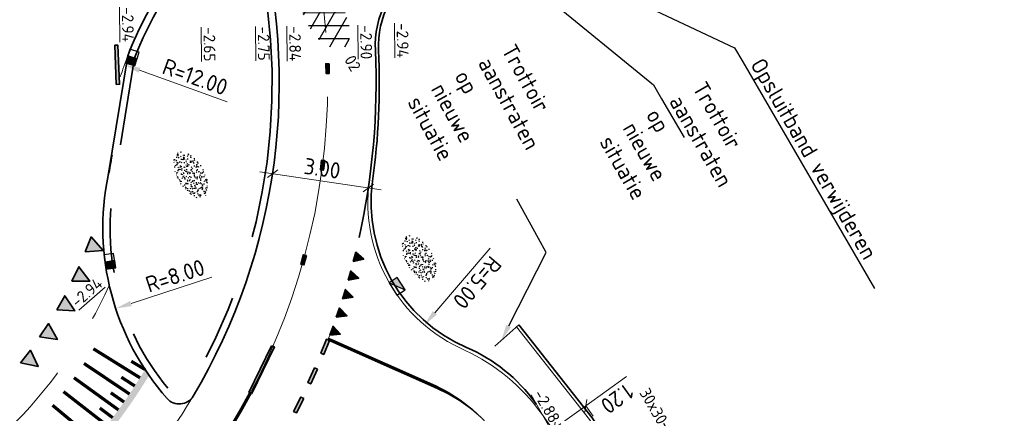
# Model space of a CAD drawing. Header units: metres. Extents: x 111691 to 117439, y 474133 to 478789.
# Tile 104 of 127: x 114219 to 114249, y 476784 to 476797. Entities that reach past the tile are written whole.
import ezdxf
from ezdxf import colors
from ezdxf.entities.mleader import LeaderData, LeaderLine
from ezdxf.enums import TextEntityAlignment as Align
from ezdxf.math import Vec2, Vec3

# ---------------------------------------------------------------- set-up
doc = ezdxf.new("R2010")
doc.units = ezdxf.units.M
for name, pattern in [('AM-AS', [16, 10, -2, 2, -2]), ('VH-GAZONBAND_100X200', [9.5, 7.5, -2]), ('VH-RWSBAND', [24, 10, -2, 2, -2, 2, -2, 2, -2]), ('VW-1-3_STREEP', [4, 1, -3]), ('XX-HIDDEN', [4, 2, -2])]:
    doc.linetypes.add(name, pattern=pattern)
doc.layers.get('Defpoints').update_dxf_attribs({"lineweight": 25})
for name, color, linetype, lineweight in [('B-WE-VH-KANTOPSLUITING_VOORKANTBAND-G', 7, 'Continuous', 18), ('N-WE-GR-GRAS-S', 60, 'Continuous', 25), ('N-WE-RI-HWA_GOOT-G', 150, 'Continuous', 35), ('N-WE-RI-HWA_KOLK-S', 150, 'Continuous', 25), ('N-WE-VH-HOOGTELABEL-T18', 2, 'Continuous', 18), ('N-WE-VH-KANTOPSLUITING_GAZONBAND_100X200-G', 90, 'VH-GAZONBAND_100X200', 35), ('N-WE-VH-KANTOPSLUITING_TROTTOIRBAND_RWS_110 220-G', 210, 'VH-RWSBAND', 35), ('N-WE-VH-KANTOPSLUITING_VOORKANTBAND-G', 7, 'Continuous', 35), ('N-WE-VH-MAATVOERING-M', 7, 'Continuous', 18), ('N-WE-VH-MARKERING_DREMPEL-G', 7, 'Continuous', 25), ('N-WE-VH-MARKERING_VOP-A', 7, 'Continuous', 25), ('N-WE-VH-MATERIAALGRENS-G', 7, 'XX-HIDDEN', 18), ('N-WE-VH-VERHARDING_ASFALT_ROOD-S', 1, 'Continuous', 25), ('N-WE-VH-VERHARDING_TEGEL-S', 7, 'Continuous', 25), ('N-WE-VW-MARKERING-G', 7, 'Continuous', 35), ('N-WE-VW-MARKERING_LANGS_STREEP_13_010-G', 7, 'VW-1-3_STREEP', 13), ('N-WE-VW-MARKERING_LANGS_STREEP_GETROKKEN_010-G', 7, 'Continuous', 25), ('X-XX-AL-AANPIJLING-T25', 7, 'Continuous', 25), ('X-XX-AL-M-200', 7, 'Continuous', 18)]:
    doc.layers.add(name, color=color, linetype=linetype, lineweight=lineweight)
doc.layers.add('N-WE-AM-AS_WEG-G', color=10, linetype='AM-AS', lineweight=18, plot=False)
for name, color, linetype in [('N-WE-VW-MARKERING_DWARS_DRIEHOEK_3030-A', 7, 'Continuous'), ('N-WE-VW-MARKERING_DWARS_DRIEHOEK_5050-A', 7, 'Continuous'), ('N-WE-VW-MARKERING_DWARS_OVERSTEEK_KANALISATIESTREEP50-A', 7, 'Continuous'), ('N-WE-VW-MARKERING_LANGS_STREEP_11_010-A', 7, 'Continuous'), ('N-WE-VW-MARKERING_LANGS_STREEP_30270_010-A', 7, 'Continuous')]:
    doc.layers.add(name, color=color, linetype=linetype)
doc.styles.add('NLCS-ISO', font='NLCS-ISO.ttf')
doc.styles.add('NLCS-ISO-ANNOTATIEF-T25', font='NLCS-ISO.ttf', dxfattribs={"height": 2.5})
doc.styles.add('NLCS-ISO-M200-T18', font='NLCS-ISO.ttf', dxfattribs={"height": 0.36})
doc.styles.add('NLCS-ISO-M200-T25', font='NLCS-ISO.ttf', dxfattribs={"height": 0.5})
doc.dimstyles.new('NLCS-ANNOTATIEF-T25-PIJL_L2_H1', dxfattribs={"dimtxt": 2.5, "dimasz": 2.5, "dimexe": 2, "dimexo": 2, "dimgap": 0.7, "dimtad": 1, "dimzin": 0, "dimdsep": 46, "dimtxsty": 'NLCS-ISO-ANNOTATIEF-T25', "dimcen": 0, "dimdle": 2, "dimclrd": 256, "dimclre": 256, "dimclrt": 256, "dimadec": 1, "dimazin": 0, "dimtfac": 1, "dimtdec": 3, "dimtofl": 0, "dimtmove": 0, "dimatfit": 3, "dimfxl": 2, "dimfxlon": 1, "dimtfillclr": 256, "dimtolj": 1, "dimtzin": 0, "dimlwd": -1, "dimlwe": -1, "dimarcsym": 0})
doc.dimstyles.new('NLCS-ANNOTATIEF-T25-SCHRAP_L2_H1', dxfattribs={"dimtxt": 2.5, "dimasz": 1.4, "dimexe": 2, "dimexo": 2, "dimgap": 0.7, "dimtad": 1, "dimzin": 0, "dimdsep": 46, "dimtxsty": 'NLCS-ISO-ANNOTATIEF-T25', "dimblk": 'OBLIQUE', "dimcen": 0, "dimdle": 2, "dimclrd": 256, "dimclre": 256, "dimclrt": 256, "dimadec": 1, "dimazin": 0, "dimtfac": 1, "dimtdec": 3, "dimtofl": 0, "dimtmove": 0, "dimatfit": 3, "dimldrblk": 'OBLIQUE', "dimfxl": 2, "dimfxlon": 1, "dimtfillclr": 256, "dimtolj": 1, "dimtzin": 0, "dimlwd": -1, "dimlwe": -1, "dimarcsym": 0})
doc.dimstyles.new('NLCS-M200-T25-PIJL_L2_H2', dxfattribs={"dimscale": 0.2, "dimtxt": 2.5, "dimasz": 2.5, "dimexe": 2, "dimexo": 2, "dimgap": 0.7, "dimtad": 1, "dimzin": 0, "dimdsep": 46, "dimtxsty": 'NLCS-ISO-M200-T25', "dimcen": 0, "dimdle": 2, "dimclrd": 256, "dimclre": 256, "dimclrt": 256, "dimazin": 0, "dimtfac": 1, "dimtdec": 3, "dimtofl": 0, "dimtmove": 0, "dimatfit": 3, "dimfxl": 2, "dimfxlon": 1, "dimtfillclr": 256, "dimtolj": 1, "dimtzin": 0, "dimlwd": -1, "dimlwe": -1, "dimarcsym": 0})

# ---------------------------------------------------------------- blocks, each defined once
blk = doc.blocks.new('*D6')
at = {"layer": 'Defpoints', "color": 0, "linetype": 'Continuous', "transparency": 16777216}
for p in [(114229.412, 476790.139), (114221.81, 476787.648)]:
    blk.add_point(p, dxfattribs=at)
at = {"layer": 'N-WE-VH-MAATVOERING-M', "transparency": 16777216}
blk.add_line((114224.784, 476788.623), (114222.285, 476787.804), dxfattribs=at)
at = {"layer": 'N-WE-VH-MAATVOERING-M', "linetype": 'Continuous', "transparency": 16777216}
blk.add_solid([(114222.259, 476787.883), (114222.311, 476787.725), (114221.81, 476787.648)], dxfattribs=at)
at = {"layer": 'N-WE-VH-MAATVOERING-M', "linetype": 'Continuous', "lineweight": 0, "transparency": 16777216, "insert": (114223.65, 476788.662), "char_height": 0.5, "attachment_point": 5, "rotation": 18.1393, "style": 'NLCS-ISO-ANNOTATIEF-T25', "bg_fill": 3, "box_fill_scale": 1.1, "bg_fill_color": 256, "bg_fill_true_color": 13158600, "bg_fill_transparency": 0}
blk.add_mtext('\\A1;R=8.00', dxfattribs=at)
blk = doc.blocks.new('_Oblique')
at = {"color": 0, "linetype": 'ByBlock', "lineweight": -2}
blk.add_line((-0.5, -0.5), (0.5, 0.5), dxfattribs=at)
blk = doc.blocks.new('*D58')
at = {"layer": 'Defpoints', "color": 0, "linetype": 'Continuous', "transparency": 16777216}
for p in [(114226.669, 476791.832), (114229.636, 476791.388), (114229.636, 476791.388)]:
    blk.add_point(p, dxfattribs=at)
at = {"layer": 'N-WE-VH-MAATVOERING-M', "transparency": 16777216}
for p, q in [((114226.669, 476791.832), (114226.728, 476792.227)), ((114226.273, 476791.891), (114230.031, 476791.329)), ((114229.636, 476791.388), (114229.695, 476791.783))]:
    blk.add_line(p, q, dxfattribs=at)
at = {"layer": 'N-WE-VH-MAATVOERING-M', "linetype": 'Continuous', "transparency": 16777216, "xscale": 0.28, "yscale": 0.28, "zscale": 0.28}
for p, rotation in [((114226.669, 476791.832), 171.4932771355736), ((114229.636, 476791.388), 351.4932771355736)]:
    blk.add_blockref('_Oblique', p, dxfattribs=dict(at, rotation=rotation))
at = {"layer": 'N-WE-VH-MAATVOERING-M', "linetype": 'Continuous', "lineweight": 0, "transparency": 16777216, "insert": (114228.21, 476791.995), "char_height": 0.5, "attachment_point": 5, "rotation": 351.4933, "style": 'NLCS-ISO-ANNOTATIEF-T25', "bg_fill": 3, "box_fill_scale": 1.1, "bg_fill_color": 256, "bg_fill_true_color": 13158600, "bg_fill_transparency": 0}
blk.add_mtext('\\A1;3.00', dxfattribs=at)
blk = doc.blocks.new('SGR-GRAS_01-SO')
at = {"ltscale": 0.1}
for p, q in [((-1.302, 0.761), (-1.324, 0.774)), ((-0.939, 0.84), (-1.004, 0.878)), ((-0.892, 0.812), (-0.817, 0.812)), ((-0.576, 0.919), (-0.64, 0.957)), ((-0.562, 0.919), (-0.509, 0.972)), ((-0.427, 0.785), (-0.499, 0.804)), ((-0.317, 0.812), (-0.242, 0.812)), ((-0.316, 0.774), (-0.244, 0.793)), ((-0.278, 0.735), (-0.291, 0.809)), ((-0.212, 0.998), (-0.269, 1.031)), ((0.073, 0.993), (0.138, 1.031)), ((0.239, 0.923), (0.312, 0.942)), ((0.258, 0.812), (0.333, 0.812)), ((0.317, 0.814), (0.304, 0.888)), ((0.594, 0.925), (0.522, 0.945)), ((0.649, 0.79), (0.584, 0.827)), ((0.833, 0.812), (0.908, 0.812)), ((0.912, 0.894), (0.907, 0.925)), ((0.927, 0.764), (0.992, 0.802)), ((1.012, 0.869), (0.947, 0.906)), ((1.15, 0.777), (1.077, 0.796)), ((1.109, 0.767), (1.182, 0.787)), ((-1.964, -0.07), (-1.977, 0.004)), ((-1.93, 0.188), (-1.925, 0.244)), ((-1.893, 0.237), (-1.921, 0.253)), ((-1.668, 0.023), (-1.595, 0.043)), ((-1.596, 0.241), (-1.649, 0.294)), ((-1.53, 0.316), (-1.595, 0.353)), ((-1.448, 0.644), (-1.521, 0.664)), ((-1.517, 0.187), (-1.442, 0.187)), ((-1.469, 0.576), (-1.482, 0.65)), ((-1.358, 0.206), (-1.431, 0.226)), ((-1.427, 0.476), (-1.354, 0.496)), ((-1.421, 0.131), (-1.356, 0.168)), ((-1.369, 0.009), (-1.382, 0.083)), ((-1.375, 0.106), (-1.322, 0.159)), ((-1.334, 0.111), (-1.328, 0.186)), ((-1.284, 0.684), (-1.278, 0.759)), ((-1.167, 0.395), (-1.232, 0.432)), ((-1.172, 0.241), (-1.225, 0.294)), ((-1.154, 0.647), (-1.207, 0.7)), ((-1.112, 0.172), (-1.04, 0.192)), ((-1.032, 0.028), (-1.097, 0.066)), ((-0.968, 0.512), (-0.915, 0.565)), ((-0.893, 0.496), (-0.965, 0.515)), ((-0.942, 0.187), (-0.867, 0.187)), ((-0.923, 0.418), (-0.858, 0.456)), ((-0.873, 0.655), (-0.886, 0.729)), ((-0.803, 0.057), (-0.875, 0.077)), ((-0.871, 0.625), (-0.799, 0.644)), ((-0.804, 0.474), (-0.869, 0.511)), ((-0.747, 0.241), (-0.8, 0.294)), ((-0.773, 0.089), (-0.786, 0.163)), ((-0.73, 0.647), (-0.783, 0.7)), ((-0.739, 0.034), (-0.732, 0.109)), ((-0.669, 0.107), (-0.734, 0.145)), ((-0.689, 0.607), (-0.682, 0.682)), ((-0.557, 0.321), (-0.485, 0.34)), ((-0.441, 0.553), (-0.506, 0.59)), ((-0.425, 0.706), (-0.36, 0.743)), ((-0.337, 0.347), (-0.41, 0.366)), ((-0.323, 0.241), (-0.376, 0.294)), ((-0.306, 0.186), (-0.371, 0.224)), ((-0.367, 0.187), (-0.292, 0.187)), ((-0.305, 0.647), (-0.358, 0.7)), ((-0.243, 0.017), (-0.17, 0.036)), ((-0.178, 0.169), (-0.191, 0.242)), ((-0.078, 0.632), (-0.143, 0.669)), ((-0.143, -0.043), (-0.137, 0.032)), ((-0.093, 0.53), (-0.087, 0.604)), ((-0.085, 0.159), (-0.032, 0.212)), ((-0.069, 0.189), (-0.004, 0.227)), ((0.057, 0.265), (-0.008, 0.303)), ((-0.002, 0.47), (0.071, 0.489)), ((0.101, 0.241), (0.048, 0.294)), ((0.128, 0.636), (0.056, 0.656)), ((0.119, 0.647), (0.066, 0.7)), ((0.218, 0.198), (0.146, 0.217)), ((0.208, 0.187), (0.283, 0.187)), ((0.286, 0.711), (0.221, 0.748)), ((0.313, 0.166), (0.385, 0.185)), ((0.322, 0.565), (0.375, 0.618)), ((0.42, 0.344), (0.355, 0.382)), ((0.417, 0.248), (0.404, 0.322)), ((0.429, 0.477), (0.494, 0.514)), ((0.526, 0.241), (0.472, 0.294)), ((0.543, 0.647), (0.49, 0.7)), ((0.555, -0.022), (0.49, 0.015)), ((0.502, 0.452), (0.509, 0.527)), ((0.554, 0.619), (0.626, 0.638)), ((0.684, 0.487), (0.611, 0.507)), ((0.774, 0.049), (0.701, 0.069)), ((0.784, 0.423), (0.719, 0.461)), ((0.783, 0.187), (0.858, 0.187)), ((0.918, 0.057), (0.853, 0.094)), ((0.868, 0.315), (0.941, 0.334)), ((0.95, 0.241), (0.897, 0.294)), ((0.967, 0.647), (0.914, 0.7)), ((1.012, 0.328), (0.999, 0.402)), ((1.147, 0.502), (1.082, 0.54)), ((1.098, 0.375), (1.104, 0.45)), ((1.239, 0.338), (1.167, 0.358)), ((1.183, 0.011), (1.255, 0.03)), ((1.206, 0.212), (1.259, 0.265)), ((1.282, 0.136), (1.217, 0.173)), ((1.283, 0.248), (1.348, 0.286)), ((1.374, 0.241), (1.321, 0.294)), ((1.392, 0.647), (1.339, 0.7)), ((1.358, 0.187), (1.433, 0.187)), ((1.424, 0.463), (1.496, 0.483)), ((1.51, 0.581), (1.445, 0.619)), ((1.645, 0.215), (1.58, 0.252)), ((1.607, 0.407), (1.594, 0.481)), ((1.693, 0.298), (1.7, 0.373)), ((1.795, 0.19), (1.722, 0.209)), ((1.738, 0.159), (1.81, 0.179)), ((1.798, 0.241), (1.745, 0.294)), ((1.933, 0.187), (1.948, 0.187)), ((-1.918, -0.157), (-1.854, -0.119)), ((-1.824, -0.083), (-1.897, -0.064)), ((-1.759, -0.13), (-1.823, -0.092)), ((-1.782, -0.301), (-1.729, -0.248)), ((-1.624, -0.496), (-1.689, -0.459)), ((-1.631, -0.572), (-1.684, -0.519)), ((-1.613, -0.166), (-1.667, -0.113)), ((-1.567, -0.438), (-1.492, -0.438)), ((-1.535, -0.657), (-1.498, -0.636)), ((-1.395, -0.051), (-1.46, -0.013)), ((-1.385, -0.462), (-1.378, -0.387)), ((-1.353, -0.281), (-1.281, -0.261)), ((-1.269, -0.232), (-1.341, -0.212)), ((-1.261, -0.417), (-1.326, -0.38)), ((-1.269, -0.557), (-1.282, -0.483)), ((-1.207, -0.572), (-1.26, -0.519)), ((-1.179, -0.67), (-1.252, -0.651)), ((-1.189, -0.166), (-1.242, -0.113)), ((-1.126, -0.784), (-1.191, -0.746)), ((-1.065, -0.386), (-1, -0.348)), ((-1.039, -0.585), (-0.967, -0.565)), ((-0.992, -0.438), (-0.917, -0.438)), ((-0.897, -0.338), (-0.962, -0.301)), ((-0.898, -0.654), (-0.845, -0.601)), ((-0.783, -0.572), (-0.836, -0.519)), ((-0.763, -0.705), (-0.828, -0.667)), ((-0.765, -0.166), (-0.818, -0.113)), ((-0.798, -0.132), (-0.726, -0.112)), ((-0.789, -0.539), (-0.782, -0.464)), ((-0.713, -0.381), (-0.786, -0.361)), ((-0.674, -0.477), (-0.687, -0.403)), ((-0.534, -0.259), (-0.599, -0.222)), ((-0.567, -0.098), (-0.502, -0.061)), ((-0.491, -0.248), (-0.438, -0.195)), ((-0.484, -0.436), (-0.411, -0.416)), ((-0.399, -0.626), (-0.464, -0.588)), ((-0.417, -0.438), (-0.342, -0.438)), ((-0.358, -0.572), (-0.411, -0.519)), ((-0.341, -0.166), (-0.394, -0.113)), ((-0.248, -0.091), (-0.32, -0.072)), ((-0.171, -0.18), (-0.236, -0.143)), ((-0.158, -0.529), (-0.23, -0.51)), ((-0.211, -0.614), (-0.146, -0.577)), ((-0.193, -0.616), (-0.187, -0.541)), ((-0.169, -0.74), (-0.097, -0.72)), ((-0.036, -0.547), (-0.101, -0.509)), ((-0.078, -0.398), (-0.091, -0.324)), ((0.066, -0.572), (0.013, -0.519)), ((0.084, -0.166), (0.031, -0.113)), ((0.072, -0.287), (0.144, -0.268)), ((0.192, -0.101), (0.127, -0.064)), ((0.158, -0.438), (0.233, -0.438)), ((0.308, -0.24), (0.235, -0.221)), ((0.327, -0.468), (0.262, -0.43)), ((0.287, -0.327), (0.352, -0.289)), ((0.397, -0.678), (0.325, -0.659)), ((0.386, -0.591), (0.459, -0.572)), ((0.393, -0.601), (0.446, -0.548)), ((0.402, -0.693), (0.409, -0.618)), ((0.49, -0.572), (0.437, -0.519)), ((0.452, -0.12), (0.459, -0.046)), ((0.508, -0.166), (0.455, -0.113)), ((0.517, -0.318), (0.504, -0.244)), ((0.69, -0.389), (0.625, -0.351)), ((0.627, -0.138), (0.7, -0.119)), ((0.733, -0.438), (0.808, -0.438)), ((0.825, -0.755), (0.76, -0.718)), ((0.785, -0.039), (0.85, -0.002)), ((0.863, -0.389), (0.791, -0.37)), ((0.799, -0.195), (0.852, -0.142)), ((0.914, -0.572), (0.861, -0.519)), ((0.932, -0.166), (0.879, -0.113)), ((0.942, -0.442), (1.014, -0.423)), ((1.053, -0.31), (0.988, -0.272)), ((0.998, -0.77), (1.004, -0.696)), ((1.048, -0.198), (1.054, -0.123)), ((1.112, -0.239), (1.099, -0.165)), ((1.188, -0.676), (1.123, -0.639)), ((1.141, -0.556), (1.206, -0.518)), ((1.212, -0.805), (1.199, -0.731)), ((1.329, -0.1), (1.256, -0.08)), ((1.256, -0.746), (1.328, -0.727)), ((1.339, -0.572), (1.286, -0.519)), ((1.356, -0.166), (1.303, -0.113)), ((1.308, -0.438), (1.383, -0.438)), ((1.419, -0.538), (1.346, -0.518)), ((1.416, -0.231), (1.351, -0.193)), ((1.551, -0.597), (1.486, -0.56)), ((1.497, -0.293), (1.569, -0.274)), ((1.639, -0.268), (1.704, -0.231)), ((1.643, -0.275), (1.65, -0.2)), ((1.684, -0.547), (1.736, -0.495)), ((1.707, -0.159), (1.694, -0.085)), ((1.713, -0.522), (1.71, -0.519)), ((1.779, -0.152), (1.715, -0.114)), ((1.781, -0.166), (1.728, -0.113)), ((1.884, -0.248), (1.812, -0.229)), ((-0.836, -0.943), (-0.853, -0.926)), ((-0.725, -0.889), (-0.652, -0.869)), ((-0.709, -0.902), (-0.644, -0.864)), ((-0.624, -0.819), (-0.696, -0.799)), ((-0.582, -0.994), (-0.587, -0.97)), ((-0.376, -0.979), (-0.429, -0.926)), ((-0.265, -0.992), (-0.33, -0.955)), ((-0.068, -0.968), (-0.141, -0.948)), ((-0.014, -1.008), (0.039, -0.955)), ((0.048, -0.979), (-0.005, -0.926)), ((0.021, -0.964), (0.008, -0.89)), ((0.099, -0.913), (0.034, -0.876)), ((0.172, -1.037), (0.218, -1.024)), ((0.462, -0.834), (0.397, -0.797)), ((0.472, -0.979), (0.419, -0.926)), ((0.617, -0.884), (0.604, -0.81)), ((0.643, -0.843), (0.708, -0.806)), ((0.701, -0.895), (0.773, -0.876)), ((0.856, -0.938), (0.844, -0.926)), ((0.953, -0.827), (0.88, -0.808))]:
    blk.add_line(p, q, dxfattribs=at)
at = {"ltscale": 0.1, "style": 'NLCS-ISO'}
blk.add_attdef('TYPE', text='', height=0.5, dxfattribs=at).set_placement((3.471, -0.016), align=Align.MIDDLE_CENTER)
blk = doc.blocks.new('SVH-ASFALT-SO')
at = {"ltscale": 0.1}
for p, q in [((-3.36, 2.17), (-1.83, 4.83)), ((-1.91, 0.69), (0.95, 5.64)), ((2.75, -0.22), (-0.47, 5.37)), ((0, 0), (3.27, 5.66)), ((4.87, 0.12), (1.65, 5.7)), ((2.18, -0.23), (5.32, 5.22)), ((6.7, 0.95), (4.04, 5.55)), ((0.36, -0.07), (-2.31, 4.55)), ((4.66, 0.07), (7.07, 4.25)), ((7.83, 2.99), (7.15, 4.18)), ((-2.72, 1.26), (-3.45, 2.54))]:
    blk.add_line(p, q, dxfattribs=at)
at = {"style": 'NLCS-ISO'}
blk.add_attdef('KLEUR', text='', height=1.8, dxfattribs=at).set_placement((9.49, 2.74), align=Align.MIDDLE_LEFT)
at = {"style": 'NLCS-ISO', "flags": 1}
blk.add_attdef('FUNCTIE', text='', height=1.8, dxfattribs=at).set_placement((0.12, -3.58), align=Align.MIDDLE_CENTER)
blk = doc.blocks.new('N-SRI-KOLK_RWS-SO')
at = {"ltscale": 0.1}
blk.add_hatch(color=256, dxfattribs=at).paths.add_polyline_path([(0, 0), (1.125, 0), (1.125, 1.5), (0, 1.5)])
blk.add_line((0, 0), (0, 1.5), dxfattribs=at)
at = {"flags": 128}
blk.add_lwpolyline([(-1.125, 0), (1.125, 0), (1.125, 1.5), (-1.125, 1.5)], close=True, dxfattribs=at)
at = {"ltscale": 0.1, "flags": 128}
blk.add_lwpolyline([(0, 0), (1.125, 0), (1.125, 1.5), (0, 1.5)], close=True, dxfattribs=at)
blk = doc.blocks.new('N-SRI-KOLK_TROTTOIR-SO')
blk.add_hatch(color=256).paths.add_polyline_path([(1.125, 1.5), (-1.125, 1.5), (-1.125, 0)])
blk.add_line((-1.125, 0), (1.125, 1.5))
at = {"flags": 128}
blk.add_lwpolyline([(-1.125, 0), (1.125, 0), (1.125, 1.5), (-1.125, 1.5)], close=True, dxfattribs=at)
blk = doc.blocks.new('*D347')
at = {"layer": 'Defpoints', "color": 0, "linetype": 'Continuous', "transparency": 16777216}
for p in [(114222.08, 476795.211), (114233.369, 476791.141)]:
    blk.add_point(p, dxfattribs=at)
at = {"layer": 'N-WE-VH-MAATVOERING-M', "transparency": 16777216}
blk.add_line((114225.259, 476794.064), (114222.55, 476795.041), dxfattribs=at)
blk.add_arc((114233.369, 476791.141), 12, 158.7792, 162.0863, dxfattribs=at)
at = {"layer": 'N-WE-VH-MAATVOERING-M', "linetype": 'Continuous', "transparency": 16777216}
blk.add_solid([(114222.578, 476795.119), (114222.522, 476794.963), (114222.08, 476795.211)], dxfattribs=at)
at = {"layer": 'N-WE-VH-MAATVOERING-M', "linetype": 'Continuous', "lineweight": 0, "transparency": 16777216, "insert": (114224.272, 476794.835), "char_height": 0.5, "attachment_point": 5, "rotation": 340.1765, "style": 'NLCS-ISO-ANNOTATIEF-T25', "bg_fill": 3, "box_fill_scale": 1.1, "bg_fill_color": 256, "bg_fill_true_color": 13158600, "bg_fill_transparency": 0}
blk.add_mtext('\\A1;R=12.00', dxfattribs=at)
blk = doc.blocks.new('SVH-TEGEL_300X300_DUN_HALFST-SO')
for p, q in [((-4.5, -1.8), (-4.5, 1.8)), ((-3.7, 2.25), (-3, 2.25)), ((-3, -2.52), (-3, 2.52)), ((-1.5, -2.87), (-1.5, 2.87)), ((-1.5, 2.25), (0, 2.25)), ((0, -2.97), (0, 2.97)), ((1.5, -2.87), (1.5, 2.87)), ((1.5, 2.25), (3, 2.25)), ((3, -2.52), (3, 2.52)), ((4.5, -1.8), (4.5, 1.8)), ((-5.66, 0), (-4.5, 0)), ((-4.89, 1.5), (-4.5, 1.5)), ((-4.5, 0.75), (-3, 0.75)), ((-3, 1.5), (-1.5, 1.5)), ((-3, 0), (-1.5, 0)), ((-1.5, 0.75), (0, 0.75)), ((0, 1.5), (1.5, 1.5)), ((0, 0), (1.5, 0)), ((1.5, 0.75), (3, 0.75)), ((3, 1.5), (4.5, 1.5)), ((3, 0), (4.5, 0)), ((4.5, 0.75), (5.48, 0.75)), ((-4.89, -1.5), (-4.5, -1.5)), ((-4.5, -0.75), (-3, -0.75)), ((-3, -1.5), (-1.5, -1.5)), ((-1.5, -0.75), (0, -0.75)), ((0, -1.5), (1.5, -1.5)), ((1.5, -0.75), (3, -0.75)), ((3, -1.5), (4.5, -1.5)), ((4.5, -0.75), (5.48, -0.75)), ((-3.7, -2.25), (-3, -2.25)), ((-1.5, -2.25), (0, -2.25)), ((1.5, -2.25), (3, -2.25))]:
    blk.add_line(p, q)
at = {"style": 'NLCS-ISO'}
blk.add_attdef('FORMAAT', text='', height=1.8, dxfattribs=at).set_placement((-5.76, 0), align=Align.MIDDLE_RIGHT)
blk.add_attdef('KLEUR', text='', height=1.8, dxfattribs=at).set_placement((5.58, 0), align=Align.MIDDLE_LEFT)
at = {"style": 'NLCS-ISO', "flags": 1}
blk.add_attdef('FUNCTIE', text='', height=1.8, dxfattribs=at).set_placement((0.12, -3.58), align=Align.MIDDLE_CENTER)
blk = doc.blocks.new('*D352')
at = {"layer": 'Defpoints', "color": 0, "linetype": 'Continuous', "transparency": 16777216}
for p in [(114236.372, 476784.629), (114236.372, 476784.629), (114235.397, 476783.929)]:
    blk.add_point(p, dxfattribs=at)
at = {"layer": 'N-WE-VH-MAATVOERING-M', "transparency": 16777216}
for p, q in [((114236.372, 476784.629), (114237.64, 476785.537)), ((114235.072, 476783.696), (114236.372, 476784.629)), ((114236.372, 476784.629), (114236.605, 476784.303)), ((114235.397, 476783.929), (114235.63, 476783.604))]:
    blk.add_line(p, q, dxfattribs=at)
at = {"layer": 'N-WE-VH-MAATVOERING-M', "linetype": 'Continuous', "transparency": 16777216, "xscale": 0.28, "yscale": 0.28, "zscale": 0.28}
for p, rotation in [((114236.372, 476784.629), 35.63735200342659), ((114235.397, 476783.929), 215.6373520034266)]:
    blk.add_blockref('_Oblique', p, dxfattribs=dict(at, rotation=rotation))
at = {"layer": 'N-WE-VH-MAATVOERING-M', "linetype": 'Continuous', "lineweight": 0, "transparency": 16777216, "insert": (114237.347, 476784.848), "char_height": 0.5, "attachment_point": 5, "rotation": 215.6374, "style": 'NLCS-ISO-ANNOTATIEF-T25', "bg_fill": 3, "box_fill_scale": 1.1, "bg_fill_color": 256, "bg_fill_true_color": 13158600, "bg_fill_transparency": 0}
blk.add_mtext('\\A1;1.20', dxfattribs=at)
blk = doc.blocks.new('*D366')
at = {"layer": 'Defpoints', "color": 0, "transparency": 16777216}
for p in [(114234.622, 476790.938), (114231.375, 476787.136)]:
    blk.add_point(p, dxfattribs=at)
at = {"layer": 'X-XX-AL-M-200', "transparency": 16777216}
blk.add_line((114233.408, 476789.516), (114231.699, 476787.517), dxfattribs=at)
blk.add_solid([(114231.763, 476787.462), (114231.636, 476787.571), (114231.375, 476787.136)], dxfattribs=at)
at = {"layer": 'X-XX-AL-M-200', "transparency": 16777216, "insert": (114233.012, 476788.453), "char_height": 0.5, "attachment_point": 5, "rotation": 229.4919, "style": 'NLCS-ISO-M200-T25'}
blk.add_mtext('\\A1;R=5.00', dxfattribs=at)

msp = doc.modelspace()

# ---------------------------------------------------------------- hatches: boundary and pattern name
at = {"layer": 'N-WE-VH-MARKERING_VOP-A'}
h = msp.add_hatch(color=256, dxfattribs=at)
h.dxf.hatch_style = 1
h.paths.add_polyline_path([(114222.844, 476785.572, -0.006891), (114222.72, 476785.755, -0.060248), (114220.174, 476782.473), (114220.306, 476782.322, 0.059108)])
at = {"layer": 'N-WE-VW-MARKERING_DWARS_DRIEHOEK_3030-A'}
h = msp.add_hatch(color=256, dxfattribs=at)
h.dxf.hatch_style = 1
h.paths.add_polyline_path([(114228.44, 476786.82), (114228.546, 476787.1), (114228.773, 476786.854)])
at = {"layer": 'N-WE-VW-MARKERING_DWARS_DRIEHOEK_5050-A'}
h = msp.add_hatch(color=256, dxfattribs=at)
h.dxf.hatch_style = 1
h.paths.add_polyline_path([(114220.859, 476789.406), (114221.046, 476789.87), (114221.417, 476789.451)])
h = msp.add_hatch(color=256, dxfattribs=at)
h.dxf.hatch_style = 1
h.paths.add_polyline_path([(114220.453, 476788.493), (114220.672, 476788.942), (114221.012, 476788.498)])
h = msp.add_hatch(color=256, dxfattribs=at)
h.dxf.hatch_style = 1
h.paths.add_polyline_path([(114219.982, 476787.611), (114220.233, 476788.044), (114220.54, 476787.576)])
h = msp.add_hatch(color=256, dxfattribs=at)
h.dxf.hatch_style = 1
h.paths.add_polyline_path([(114219.449, 476786.765), (114219.73, 476787.179), (114220.003, 476786.691)])
h = msp.add_hatch(color=256, dxfattribs=at)
h.dxf.hatch_style = 1
h.paths.add_polyline_path([(114218.857, 476785.96), (114219.167, 476786.352), (114219.405, 476785.846)])
at = {"layer": 'N-WE-VW-MARKERING_DWARS_OVERSTEEK_KANALISATIESTREEP50-A'}
h = msp.add_hatch(color=256, dxfattribs=at)
h.dxf.hatch_style = 1
h.paths.add_polyline_path([(114228.43, 476786.654), (114228.337, 476786.692), (114228.166, 476786.263), (114228.258, 476786.226)])
h = msp.add_hatch(color=256, dxfattribs=at)
h.dxf.hatch_style = 1
h.paths.add_polyline_path([(114228.062, 476785.764), (114227.97, 476785.805), (114227.764, 476785.35), (114227.855, 476785.309)])
h = msp.add_hatch(color=256, dxfattribs=at)
h.dxf.hatch_style = 1
h.paths.add_polyline_path([(114227.637, 476784.856), (114227.548, 476784.902), (114227.321, 476784.456), (114227.41, 476784.411)])
at = {"layer": 'N-WE-VW-MARKERING_LANGS_STREEP_11_010-A'}
h = msp.add_hatch(color=256, dxfattribs=at)
h.dxf.hatch_style = 1
h.paths.add_polyline_path([(114221.828, 476794.601), (114221.928, 476794.605), (114221.878, 476795.819), (114221.778, 476795.815)])
at = {"layer": 'N-WE-VW-MARKERING_LANGS_STREEP_30270_010-A'}
h = msp.add_hatch(color=256, dxfattribs=at)
h.dxf.hatch_style = 1
h.paths.add_polyline_path([(114228.419, 476795.244), (114228.319, 476795.241), (114228.326, 476794.941), (114228.426, 476794.944)])
h = msp.add_hatch(color=256, dxfattribs=at)
h.dxf.hatch_style = 1
h.paths.add_polyline_path([(114226.634, 476786.492), (114226.728, 476786.459), (114226.03, 476785.009), (114225.935, 476785.043)])

# ---------------------------------------------------------------- linework, layer by layer
at = {"layer": 'N-WE-VH-KANTOPSLUITING_GAZONBAND_100X200-G'}
msp.add_arc((114232.851, 476795.791), 2.9, 123.6991, 182.6347, dxfattribs=at)
at = {"layer": 'N-WE-VH-KANTOPSLUITING_VOORKANTBAND-G'}
for centre, radius, start, end in [((114232.851, 476795.791), 3, 123.6991, 182.6347), ((114207.878, 476794.642), 14, 348.1883, 350.7953)]:
    msp.add_arc(centre, radius, start, end, dxfattribs=at)
at = {"layer": 'N-WE-VH-MARKERING_DREMPEL-G', "const_width": 0.1, "flags": 128}
for points in [[(114222.564, 476785.498), (114221.119, 476786.399)], [(114222.238, 476784.995), (114220.826, 476785.945)], [(114222.72, 476785.755), (114222.292, 476786.012)], [(114221.895, 476784.503), (114220.516, 476785.501)], [(114222.403, 476785.245), (114221.984, 476785.517)], [(114221.535, 476784.023), (114220.192, 476785.069)], [(114222.069, 476784.747), (114221.659, 476785.033)], [(114221.158, 476783.555), (114219.852, 476784.647)], [(114221.717, 476784.261), (114221.317, 476784.561)]]:
    msp.add_lwpolyline(points, dxfattribs=at)
at = {"layer": 'N-WE-VH-MATERIAALGRENS-G'}
for radius, start, end in [(19, 354.0082, 31.5306), (15.1, 315.8766, 335.4354), (19, 313.4869, 329.2637)]:
    msp.add_arc((114207.878, 476794.642), radius, start, end, dxfattribs=at)
at = {"layer": 'N-WE-VW-MARKERING-G'}
for points in [[(114221.828, 476794.601), (114221.928, 476794.605), (114221.878, 476795.819), (114221.778, 476795.815)], [(114228.419, 476795.244), (114228.319, 476795.241), (114228.326, 476794.941), (114228.426, 476794.944)], [(114220.859, 476789.406), (114221.046, 476789.87), (114221.417, 476789.451)], [(114220.453, 476788.493), (114220.672, 476788.942), (114221.012, 476788.498)], [(114219.982, 476787.611), (114220.233, 476788.044), (114220.54, 476787.576)], [(114219.449, 476786.765), (114219.73, 476787.179), (114220.003, 476786.691)], [(114228.44, 476786.82), (114228.546, 476787.1), (114228.773, 476786.854)], [(114228.43, 476786.654), (114228.337, 476786.692), (114228.166, 476786.263), (114228.258, 476786.226)], [(114218.857, 476785.96), (114219.167, 476786.352), (114219.405, 476785.846)], [(114226.634, 476786.492), (114226.728, 476786.459), (114226.03, 476785.009), (114225.935, 476785.043)], [(114228.062, 476785.764), (114227.97, 476785.805), (114227.764, 476785.35), (114227.855, 476785.309)], [(114227.637, 476784.856), (114227.548, 476784.902), (114227.321, 476784.456), (114227.41, 476784.411)]]:
    msp.add_lwpolyline(points, close=True, dxfattribs=at)
at = {"layer": 'N-WE-VW-MARKERING_LANGS_STREEP_13_010-G'}
for points in [[(114234.305, 476787.144), (114233.204, 476786.177)], [(114234.305, 476787.144), (114234.23, 476787.078)], [(114228.44, 476786.82), (114228.381, 476786.674)]]:
    msp.add_lwpolyline(points, dxfattribs=at)
at = {"layer": 'N-WE-VW-MARKERING_LANGS_STREEP_GETROKKEN_010-G', "flags": 128}
msp.add_lwpolyline([(114233.743, 476783.563, 0, 0, 0), (114233.743, 476783.563, 0, 0.1, 0.13409), (114231.702, 476785.229, 0.1, 0.1, 0), (114228.392, 476786.7, 0.1, 0.1, 0)], format="xyseb", dxfattribs=at)
at = {"layer": 'N-WE-VW-MARKERING_LANGS_STREEP_GETROKKEN_010-G', "const_width": 0.1, "flags": 128}
msp.add_lwpolyline([(114225.983, 476785.026, -0.022623), (114225.04, 476783.43)], format="xyb", dxfattribs=at)

# ---------------------------------------------------------------- block references
at = {"layer": 'N-WE-GR-GRAS-S', "xscale": 0.4, "yscale": 0.4, "zscale": 0.4, "rotation": 300.1117835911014}
for p in [(114224.144, 476791.792), (114231.222, 476789.195)]:
    msp.add_blockref('SGR-GRAS_01-SO', p, dxfattribs=at)
at = {"layer": 'N-WE-RI-HWA_KOLK-S', "xscale": 0.2, "yscale": 0.2, "zscale": 0.2}
for name, p, rotation in [('N-SRI-KOLK_RWS-SO', (114222.182, 476795.485), 252.1172233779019), ('N-SRI-KOLK_TROTTOIR-SO', (114230.403, 476788.256), 302.6047126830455)]:
    msp.add_blockref(name, p, dxfattribs=dict(at, rotation=rotation))
at = {"layer": 'N-WE-VH-VERHARDING_ASFALT_ROOD-S', "xscale": 0.2, "yscale": 0.2, "zscale": 0.2, "rotation": 300.1117835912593}
msp.add_blockref('SVH-ASFALT-SO', (114227.607, 476796.827), dxfattribs=at).add_auto_attribs({'KLEUR': '02'})
at = {"layer": 'N-WE-VH-VERHARDING_TEGEL-S', "xscale": 0.2, "yscale": 0.2, "zscale": 0.2, "rotation": 300.1117835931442}
msp.add_blockref('SVH-TEGEL_300X300_DUN_HALFST-SO', (114239.349, 476783.109), dxfattribs=at).add_auto_attribs({'FORMAAT': '30x30', 'KLEUR': '01'})

# ---------------------------------------------------------------- texts
at = {"layer": 'N-WE-VH-HOOGTELABEL-T18', "style": 'NLCS-ISO-M200-T18'}
for s, rotation, p in [('%%U-2.94', 270.5221, (114222.002, 476796.998)), ('%%U-2.65', 270.5221, (114224.532, 476796.38)), ('%%U-2.75', 270.5221, (114226.211, 476796.397)), ('%%U-2.84', 270.5221, (114227.183, 476796.407)), ('%%U-2.90', 270.5221, (114229.387, 476796.438)), ('%%U-2.94', 270.5221, (114230.516, 476796.504)), ('%%U-2.94', 41.0294, (114220.624, 476787.656)), ('%%U-2.88', 299.7212, (114234.741, 476785.002))]:
    msp.add_text(s, height=0.36, rotation=rotation, dxfattribs=at).set_placement(p)

# ---------------------------------------------------------------- dimensions: what is measured, and where the dimension line sits
at = {"layer": 'N-WE-VH-MAATVOERING-M', "linetype": 'Continuous', "lineweight": 0}
dim = msp.add_linear_dim(base=(114229.636, 476791.388), p1=(114226.669, 476791.832), p2=(114229.636, 476791.388), angle=351.4933, dimstyle='NLCS-ANNOTATIEF-T25-SCHRAP_L2_H1', override={"dimtfill": 1}, dxfattribs=at)
dim.commit()
dim.dimension.update_dxf_attribs({"geometry": '*D58', "text_midpoint": (114228.21, 476791.995)})
dim = msp.add_radius_dim(center=(114229.412, 476790.139), mpoint=(114221.81, 476787.648), dimstyle='NLCS-ANNOTATIEF-T25-PIJL_L2_H1', override={"dimpost": 'R=<>', "dimtfill": 1}, dxfattribs=at)
dim.commit()
dim.dimension.update_dxf_attribs({"geometry": '*D6', "text_midpoint": (114223.772, 476788.291), "dimtype": 164})
at = {"layer": 'X-XX-AL-M-200'}
dim = msp.add_radius_dim(center=(114234.622, 476790.938), mpoint=(114231.375, 476787.136), dimstyle='NLCS-M200-T25-PIJL_L2_H2', override={"dimpost": 'R=<>'}, dxfattribs=at)
dim.commit()
dim.dimension.update_dxf_attribs({"geometry": '*D366', "text_midpoint": (114232.716, 476788.706), "dimtype": 164})

# ---------------------------------------------------------------- leaders
at = {"layer": 'X-XX-AL-AANPIJLING-T25'}
ml = msp.add_multileader_mtext('Standard', dxfattribs=at)
ml.set_content('Trottoir aanstraten op nieuwe situatie', color=256, style='NLCS-ISO-ANNOTATIEF-T25')
ml.set_leader_properties(color=256, linetype='ByLayer', lineweight=-1)
ml.build(insert=Vec2(0, 0))
ml.multileader.update_dxf_attribs({"text_left_attachment_type": 5, "text_right_attachment_type": 5, "dogleg_length": 2.5, "arrow_head_size": 0.5, "scale": 0.2})
ctx = ml.context
ctx.base_point, ctx.scale, ctx.char_height, ctx.arrow_head_size, ctx.landing_gap_size, ctx.plane_origin, ctx.plane_x_axis, ctx.plane_y_axis = Vec3(114238.72, 476794.157), 0.2, 0.5, 0.5, 0.18, Vec3(114231.187, 476798.287), Vec3(0.501689, -0.865048), Vec3(0.865048, 0.501689)
ctx.left_attachment, ctx.right_attachment = 5, 5
notes = []
notes.append((ctx, [(0, (1, 1, 0), (114238.469, 476794.59), (0.501689, -0.865048), 0.5, [(0, [(114232.809, 476799.228)], 0, [])])]))
ctx.mtext.insert, ctx.mtext.text_direction, ctx.mtext.rotation, ctx.mtext.width, ctx.mtext.flow_direction = Vec3(114240.094, 476794.746), Vec3(0.501689, -0.865048), 5.237939, 6, 5
ml = msp.add_multileader_mtext('Standard', dxfattribs=at)
ml.set_content('Opsluitband verwijderen', color=256, style='NLCS-ISO-ANNOTATIEF-T25')
ml.set_leader_properties(color=256, linetype='ByLayer', lineweight=-1)
ml.build(insert=Vec2(0, 0))
ml.multileader.update_dxf_attribs({"text_left_attachment_type": 5, "text_right_attachment_type": 5, "dogleg_length": 2.5, "arrow_head_size": 0.5, "scale": 0.2})
ctx = ml.context
ctx.base_point, ctx.scale, ctx.char_height, ctx.arrow_head_size, ctx.landing_gap_size, ctx.plane_origin, ctx.plane_x_axis, ctx.plane_y_axis = Vec3(114241.235, 476795.304), 0.2, 0.5, 0.5, 0.18, Vec3(114234.352, 476798.867), Vec3(0.501689, -0.865048), Vec3(0.865048, 0.501689)
ctx.left_attachment, ctx.right_attachment = 5, 5
notes.append((ctx, [(0, (1, 1, 0), (114240.984, 476795.737), (0.501689, -0.865048), 0.5, [(0, [(114234.352, 476798.867)], 0, [])])]))
ctx.mtext.insert, ctx.mtext.text_direction, ctx.mtext.rotation, ctx.mtext.flow_direction = Vec3(114241.887, 476795.475), Vec3(0.501689, -0.865048), 5.237939, 5
ml = msp.add_multileader_mtext('Standard', dxfattribs=at)
ml.set_content('Trottoir aanstraten\\Pop nieuwe situatie', color=256, style='NLCS-ISO-ANNOTATIEF-T25')
ml.set_leader_properties(color=256, linetype='ByLayer', lineweight=-1)
ml.build(insert=Vec2(0, 0))
ml.multileader.update_dxf_attribs({"text_left_attachment_type": 5, "text_right_attachment_type": 5, "dogleg_length": 2.5, "arrow_head_size": 0.5, "scale": 0.2})
ctx = ml.context
ctx.base_point, ctx.scale, ctx.char_height, ctx.arrow_head_size, ctx.landing_gap_size, ctx.plane_origin, ctx.plane_x_axis, ctx.plane_y_axis = Vec3(114232.071, 476794.946), 0.2, 0.5, 0.5, 0.18, Vec3(114230.96, 476785.338), Vec3(0.484027, -0.875053), Vec3(0.875053, 0.484027)
ctx.left_attachment, ctx.right_attachment = 5, 5
notes.append((ctx, [(0, (1, 1, 0), (114235.15, 476789.381), (-0.484027, 0.875053), 0.5, [(0, [(114233.758, 476786.663)], 0, [])])]))
ctx.mtext.insert, ctx.mtext.text_direction, ctx.mtext.rotation, ctx.mtext.width, ctx.mtext.flow_direction = Vec3(114234.186, 476795.91), Vec3(0.484027, -0.875053), 5.21764, 6, 5
for ctx, leaders in notes:
    for number, flags, end, landing, length, lines in leaders:
        leader = LeaderData()
        leader.index, (leader.has_last_leader_line, leader.has_dogleg_vector, leader.attachment_direction) = number, flags
        leader.last_leader_point, leader.dogleg_vector, leader.dogleg_length = Vec3(end), Vec3(landing), length
        for number, points, colour, breaks in lines:
            line = LeaderLine()
            line.index, line.vertices, line.color, line.breaks = number, Vec3.list(points), colors.encode_raw_color(colour), breaks
            leader.lines.append(line)
        ctx.leaders.append(leader)

# ---------------------------------------------------------------- next in the draw order: hatches: boundary and pattern name
at = {"layer": 'N-WE-VW-MARKERING_DWARS_DRIEHOEK_3030-A'}
h = msp.add_hatch(color=256, dxfattribs=at)
h.dxf.hatch_style = 1
h.paths.add_polyline_path([(114229.169, 476789.105), (114229.245, 476789.396), (114229.497, 476789.175)])
h = msp.add_hatch(color=256, dxfattribs=at)
h.dxf.hatch_style = 1
h.paths.add_polyline_path([(114229.01, 476788.527), (114229.094, 476788.815), (114229.34, 476788.587)])
h = msp.add_hatch(color=256, dxfattribs=at)
h.dxf.hatch_style = 1
h.paths.add_polyline_path([(114228.836, 476787.953), (114228.927, 476788.239), (114229.167, 476788.004)])
h = msp.add_hatch(color=256, dxfattribs=at)
h.dxf.hatch_style = 1
h.paths.add_polyline_path([(114228.645, 476787.384), (114228.744, 476787.667), (114228.978, 476787.426)])
at = {"layer": 'N-WE-VW-MARKERING_LANGS_STREEP_30270_010-A'}
h = msp.add_hatch(color=256, dxfattribs=at)
h.dxf.hatch_style = 1
h.paths.add_polyline_path([(114228.287, 476792.242), (114228.188, 476792.254), (114228.151, 476791.957), (114228.25, 476791.944)])
h = msp.add_hatch(color=256, dxfattribs=at)
h.dxf.hatch_style = 1
h.paths.add_polyline_path([(114227.719, 476789.291), (114227.623, 476789.318), (114227.542, 476789.029), (114227.639, 476789.002)])

# ---------------------------------------------------------------- next in the draw order: linework, layer by layer
at = {"layer": 'N-WE-AM-AS_WEG-G', "flags": 128}
msp.add_lwpolyline([(114211.057, 476819.223), (114211.918, 476817.602, 0.163132), (114216.529, 476813.227, -1.027398), (114198.235, 476776.552, 0.234567), (114189.345, 476776.809), (114179.554, 476772.296)], format="xyb", dxfattribs=at)
at = {"layer": 'N-WE-VH-KANTOPSLUITING_TROTTOIRBAND_RWS_110 220-G', "flags": 128}
msp.add_lwpolyline([(114225.948, 476799.752, -0.205924), (114224.02, 476785.044, -0.509225), (114223.569, 476785.002, -0.236237), (114221.798, 476791.736), (114222.396, 476795.427, -0.116936), (114225.488, 476799.897, -0.571332)], format="xyb", close=True, dxfattribs=at)
at = {"layer": 'N-WE-VH-KANTOPSLUITING_VOORKANTBAND-G'}
msp.add_lwpolyline([(114226.161, 476799.807, -0.205861), (114224.209, 476784.931, -0.509225), (114223.404, 476784.857, -0.236068), (114221.581, 476791.776), (114222.182, 476795.485, -0.117432), (114225.341, 476800.06, -0.567304)], format="xyb", close=True, dxfattribs=at)
msp.add_arc((114207.887, 476794.642), 21.991, 347.4069, 2.6358, dxfattribs=at)
at = {"layer": 'N-WE-VW-MARKERING-G'}
for points in [[(114228.287, 476792.242), (114228.188, 476792.254), (114228.151, 476791.957), (114228.25, 476791.944)], [(114227.719, 476789.291), (114227.623, 476789.318), (114227.542, 476789.029), (114227.639, 476789.002)], [(114229.169, 476789.105), (114229.245, 476789.396), (114229.497, 476789.175)], [(114229.01, 476788.527), (114229.094, 476788.815), (114229.34, 476788.587)], [(114228.836, 476787.953), (114228.927, 476788.239), (114229.167, 476788.004)], [(114228.645, 476787.384), (114228.744, 476787.667), (114228.978, 476787.426)]]:
    msp.add_lwpolyline(points, close=True, dxfattribs=at)

# ---------------------------------------------------------------- next in the draw order: block references
at = {"layer": 'N-WE-RI-HWA_KOLK-S', "xscale": 0.2, "yscale": 0.2, "zscale": 0.2, "rotation": 278.0755183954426}
msp.add_blockref('N-SRI-KOLK_RWS-SO', (114221.481, 476789.091), dxfattribs=at)

# ---------------------------------------------------------------- next in the draw order: dimensions: what is measured, and where the dimension line sits
at = {"layer": 'N-WE-VH-MAATVOERING-M', "linetype": 'Continuous', "lineweight": 0}
dim = msp.add_aligned_dim(p1=(114235.397, 476783.929), p2=(114236.372, 476784.629), distance=0, dimstyle='NLCS-ANNOTATIEF-T25-SCHRAP_L2_H1', override={"dimtfill": 1}, dxfattribs=at)
dim.commit()
dim.dimension.update_dxf_attribs({"geometry": '*D352', "text_midpoint": (114237.347, 476784.848)})

# ---------------------------------------------------------------- next in the draw order: linework, layer by layer
at = {"layer": 'B-WE-VH-KANTOPSLUITING_VOORKANTBAND-G'}
msp.add_lwpolyline([(114234.23, 476787.078), (114236.492, 476784.2), (114236.535, 476784.141), (114242.519, 476775.75)], dxfattribs=at)
msp.add_lwpolyline([(114232.642, 476786.347), (114232.642, 476786.347, -0.129008), (114234.997, 476784.387), (114247.521, 476766.828, -0.026076), (114248.355, 476765.518), (114249.341, 476763.778)], format="xyb", dxfattribs=at)
at = {"layer": 'N-WE-RI-HWA_GOOT-G'}
msp.add_lwpolyline([(114234.305, 476787.144), (114236.573, 476784.26), (114236.616, 476784.199), (114242.601, 476775.808)], dxfattribs=at)

# ---------------------------------------------------------------- next in the draw order: dimensions: what is measured, and where the dimension line sits
at = {"layer": 'N-WE-VH-MAATVOERING-M', "linetype": 'Continuous', "lineweight": 0}
dim = msp.add_radius_dim(center=(114233.369, 476791.141), mpoint=(114222.08, 476795.211), dimstyle='NLCS-ANNOTATIEF-T25-PIJL_L2_H1', override={"dimpost": 'R=<>', "dimtfill": 1}, dxfattribs=at)
dim.commit()
dim.dimension.update_dxf_attribs({"geometry": '*D347', "text_midpoint": (114224.14, 476794.468), "dimtype": 164})

# ---------------------------------------------------------------- next in the draw order: linework, layer by layer
at = {"layer": 'B-WE-VH-KANTOPSLUITING_VOORKANTBAND-G'}
msp.add_lwpolyline([(114232.642, 476786.347, -0.336415), (114229.668, 476791.609)], format="xyb", dxfattribs=at)
at = {"layer": 'N-WE-VH-KANTOPSLUITING_GAZONBAND_100X200-G'}
msp.add_lwpolyline([(114234.842, 476784.677), (114234.806, 476784.728, 0.13621), (114232.681, 476786.439, -0.336415), (114229.767, 476791.595, 0.04611), (114229.954, 476795.658)], format="xyb", dxfattribs=at)

doc.saveas('drawing.dxf')
